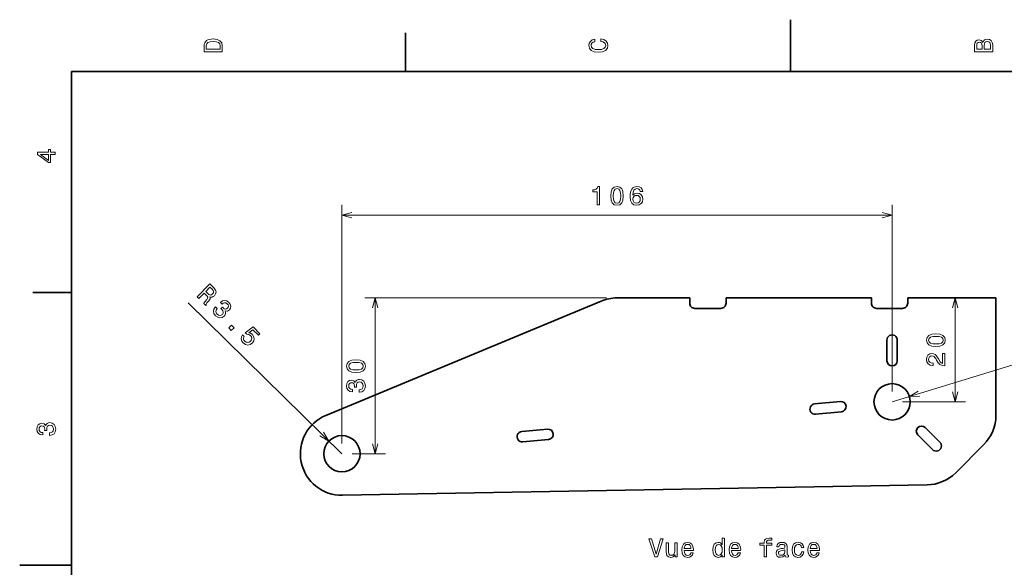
# Model space of a CAD drawing. Extents: x 0 to 297, y 0 to 210.
# Tile 7 of 10: x 0 to 190, y 105 to 210. Entities that reach past the tile are written whole.
import ezdxf

# ---------------------------------------------------------------- set-up
doc = ezdxf.new("R2010")
doc.units = 0

msp = doc.modelspace()

# ---------------------------------------------------------------- linework, layer by layer
at = {"color": 7, "lineweight": 35, "ltscale": 0.25}
for p, q in [((148.5, 200), (148.5, 210)), ((10, 105), (0, 105))]:
    msp.add_line(p, q, dxfattribs=at)
at = {"color": 7, "lineweight": 35, "ltscale": 0.1875}
for p, q in [((74.300003, 200), (74.300003, 207.5)), ((10, 157.5), (2.5, 157.5))]:
    msp.add_line(p, q, dxfattribs=at)
at = {"color": 7, "lineweight": 35}
for p, q in [((287, 200), (10, 200)), ((10, 200), (10, 10)), ((58.998741, 133.82016), (111.998741, 155.82016)), ((136.065765, 156.431427), (164.065765, 156.431427)), ((188.065765, 156.431427), (188.065765, 133.851685)), ((174.790833, 120.435715), (62.208076, 118.432693))]:
    msp.add_line(p, q, dxfattribs=at)
at = {"color": 7, "lineweight": 13}
for p, q in [((62.065765, 128.431427), (62.065765, 174.365402)), ((168.065765, 138.431427), (168.065765, 174.365402)), ((62.065765, 172.365402), (168.065765, 172.365402)), ((113.065765, 156.431427), (66.492485, 156.431427)), ((68.492485, 126.431427), (68.492485, 156.431427)), ((180.201492, 136.431427), (180.201492, 156.431427)), ((62.065765, 126.431427), (32.479782, 155.488235)), ((168.065765, 136.431427), (216.279388, 151.160736))]:
    msp.add_line(p, q, dxfattribs=at)
at = {"color": 7, "lineweight": 35, "ltscale": 0.35}
msp.add_line((115.065765, 156.431427), (129.065765, 156.431427), dxfattribs=at)
at = {"color": 7, "lineweight": 35, "ltscale": 0.025}
for p, q in [((129.065765, 155.431427), (129.065765, 156.431427)), ((136.065765, 156.431427), (136.065765, 155.431427)), ((164.065765, 155.431427), (164.065765, 156.431427)), ((171.065765, 156.431427), (171.065765, 155.431427))]:
    msp.add_line(p, q, dxfattribs=at)
at = {"color": 7, "lineweight": 35, "ltscale": 0.425}
msp.add_line((171.065765, 156.431427), (188.065765, 156.431427), dxfattribs=at)
at = {"color": 7, "lineweight": 35, "ltscale": 0.125}
for p, q in [((130.065765, 154.431427), (135.065765, 154.431427)), ((165.065765, 154.431427), (170.065765, 154.431427)), ((101.69445, 131.174423), (96.716553, 130.704803)), ((96.904396, 128.713654), (101.882294, 129.183258))]:
    msp.add_line(p, q, dxfattribs=at)
at = {"color": 7, "lineweight": 35, "ltscale": 0.1}
for p, q in [((167.065765, 148.330414), (167.065765, 144.330414)), ((169.065765, 144.330414), (169.065765, 148.330414)), ((177.258148, 128.653259), (174.429718, 131.481674)), ((173.015518, 130.067474), (175.843933, 127.239037))]:
    msp.add_line(p, q, dxfattribs=at)
at = {"color": 7, "lineweight": 35, "ltscale": 0.124999}
for p, q in [((158.116638, 136.497253), (153.138794, 136.027649)), ((153.32663, 134.036484), (158.304474, 134.506104))]:
    msp.add_line(p, q, dxfattribs=at)
at = {"color": 7, "lineweight": 13, "ltscale": 0.303393}
msp.add_line((170.065765, 136.431427), (182.201492, 136.431427), dxfattribs=at)
at = {"color": 7, "lineweight": 35, "ltscale": 0.191528}
msp.add_line((185.722626, 128.194824), (180.305389, 122.777596), dxfattribs=at)
at = {"color": 7, "lineweight": 13, "ltscale": 0.160668}
msp.add_line((64.065765, 126.431427), (70.492485, 126.431427), dxfattribs=at)
at = {"color": 7, "lineweight": 13}
for points in [[(35.533215, 204.994965), (35.533215, 203.829971), (39.033215, 203.829971), (39.033215, 204.994965), (38.922264, 205.544678), (38.584366, 205.953171), (38.034657, 206.205338), (37.283215, 206.296112), (36.516644, 206.215424), (36.21405, 206.114563), (35.971977, 205.973343), (35.644165, 205.56485), (35.563473, 205.297562)], [(35.951801, 204.959656), (36.027451, 205.342941), (36.259438, 205.605194), (36.672985, 205.761536), (37.283215, 205.811966), (37.873272, 205.756485), (38.286816, 205.600143), (38.533936, 205.332855), (38.614628, 204.959656), (38.614628, 204.298996), (35.951801, 204.298996)], [(111.93206, 205.817017), (112.35569, 205.716141), (112.658287, 205.549713), (112.844887, 205.317734), (112.905403, 205.045395), (112.814629, 204.71759), (112.54229, 204.460388), (112.098488, 204.28891), (111.483215, 204.233429), (110.872986, 204.28891), (110.424141, 204.455338), (110.151802, 204.71254), (110.055984, 205.045395), (110.106415, 205.287476), (110.247627, 205.494247), (110.474571, 205.655624), (110.787247, 205.766571), (110.787247, 206.245682), (110.308144, 206.094391), (109.94503, 205.832138), (109.718086, 205.474075), (109.637398, 205.045395), (109.763474, 204.510818), (110.116501, 204.10231), (110.696472, 203.840057), (111.483215, 203.749283), (112.269958, 203.840057), (112.84993, 204.10231), (113.208, 204.510818), (113.329041, 205.045395), (113.233215, 205.51442), (112.965927, 205.892654), (112.527161, 206.159943), (111.93206, 206.301163)], [(185.542007, 205.630417), (185.249496, 205.983429), (185.052811, 206.074219), (184.81073, 206.104477), (184.432495, 206.03891), (184.160156, 205.842224), (183.993729, 205.524506), (183.933212, 205.080704), (183.933212, 203.835022), (187.433212, 203.835022), (187.433212, 205.151306), (187.36261, 205.620331), (187.155838, 205.968307), (186.828018, 206.185165), (186.384216, 206.260818), (186.08667, 206.215424), (185.839554, 206.094391), (185.65799, 205.897705)], [(185.385666, 204.984879), (185.385666, 204.298996), (184.351807, 204.298996), (184.351807, 205.025223), (184.382065, 205.297562), (184.472839, 205.489197), (184.629181, 205.605194), (184.86116, 205.645538), (185.093155, 205.600143), (185.254532, 205.479111), (185.355408, 205.272339)], [(187.014618, 205.095825), (187.014618, 204.298996), (185.809296, 204.298996), (185.809296, 205.050446), (185.844589, 205.368164), (185.9505, 205.595108), (186.132065, 205.731277), (186.394302, 205.776657), (186.671692, 205.731277), (186.863327, 205.605194), (186.979324, 205.393372)], [(6.833213, 184.02739), (6.833213, 184.481277), (5.965778, 184.481277), (5.965778, 184.98056), (5.56232, 184.98056), (5.56232, 184.481277), (3.408862, 184.481277), (3.408862, 184.022339), (5.521974, 182.489197), (5.965778, 182.489197), (5.965778, 184.02739)], [(5.56232, 182.912827), (3.993876, 184.02739), (5.56232, 184.02739)], [(111.238968, 174.365402), (111.697899, 174.365402), (111.697899, 177.890625), (111.354958, 177.890625), (111.264183, 177.582977), (111.082626, 177.376205), (110.805244, 177.255173), (110.421967, 177.214828), (110.421967, 176.85675), (111.238968, 176.85675)], [(113.850349, 176.075058), (113.925995, 175.283264), (114.163025, 174.71843), (114.541267, 174.375488), (115.065765, 174.264542), (115.58522, 174.375488), (115.963463, 174.71843), (116.19545, 175.283264), (116.276138, 176.075058), (116.19545, 176.861801), (116.099625, 177.174484), (115.963463, 177.431686), (115.58522, 177.774628), (115.065765, 177.890625), (114.541267, 177.774628), (114.163025, 177.426636), (113.925995, 176.861801)], [(114.334496, 176.075058), (114.374847, 176.685287), (114.500923, 177.124054), (114.727867, 177.381256), (115.065765, 177.472031), (115.398621, 177.381256), (115.625565, 177.124054), (115.751648, 176.685287), (115.791992, 176.075058), (115.751648, 175.459778), (115.625565, 175.021027), (115.398621, 174.763824), (115.065765, 174.678085), (114.727867, 174.763824), (114.500923, 175.021027), (114.374847, 175.459778)], [(120.012161, 176.922318), (119.916344, 177.330826), (119.694443, 177.633408), (119.351501, 177.825058), (118.9077, 177.890625), (118.610146, 177.855316), (118.352943, 177.759491), (118.125992, 177.603149), (117.934357, 177.381256), (117.783058, 177.103882), (117.672104, 176.765976), (117.601501, 176.367569), (117.581329, 175.918716), (117.662018, 175.202576), (117.909134, 174.683121), (118.307556, 174.370453), (118.852219, 174.264542), (119.341415, 174.355316), (119.714615, 174.592346), (119.956688, 174.965546), (120.042419, 175.439606), (119.956688, 175.918716), (119.724701, 176.286865), (119.366631, 176.51886), (118.922829, 176.599548), (118.443718, 176.498688), (118.085648, 176.211227), (118.161301, 176.765976), (118.322678, 177.164398), (118.569801, 177.401428), (118.912743, 177.482117), (119.164902, 177.441772), (119.356544, 177.335861), (119.48262, 177.159348), (119.548187, 176.922318)], [(119.55323, 175.43457), (119.497757, 175.116837), (119.356544, 174.874771), (119.129601, 174.713379), (118.847176, 174.662949), (118.549629, 174.713379), (118.322678, 174.86972), (118.17643, 175.111801), (118.131042, 175.42952), (118.181473, 175.742203), (118.322678, 175.979233), (118.554672, 176.130524), (118.867355, 176.186005), (119.139687, 176.130524), (119.356544, 175.984283), (119.497757, 175.747253)], [(34.161827, 156.639511), (34.496452, 156.310883), (35.531853, 157.365128), (35.873672, 157.029419), (36.114937, 156.771255), (36.223785, 156.565399), (36.193527, 156.361847), (36.021011, 156.114227), (35.720963, 155.77272), (35.534058, 155.53923), (35.45356, 155.370895), (35.83136, 154.999847), (35.898499, 155.068207), (35.914688, 155.250229), (36.069664, 155.465607), (36.440262, 155.893341), (36.672394, 156.25206), (36.681511, 156.42688), (36.619125, 156.622467), (36.851395, 156.57106), (37.075821, 156.598053), (37.296074, 156.692764), (37.504951, 156.862259), (37.751419, 157.213974), (37.830124, 157.582016), (37.726929, 157.951965), (37.449036, 158.316788), (36.614265, 159.136627)], [(37.055115, 158.102829), (37.253395, 157.865677), (37.340973, 157.645355), (37.314438, 157.424011), (37.152466, 157.194305), (36.91153, 157.02095), (36.690697, 156.990433), (36.461571, 157.088226), (36.217224, 157.292862), (35.832222, 157.670975), (36.648521, 158.502136)], [(37.707382, 154.698364), (37.682648, 154.673172), (37.400978, 154.27121), (37.315659, 153.846054), (37.419365, 153.419037), (37.711906, 153.011566), (38.146187, 152.705215), (38.582329, 152.587906), (39.009598, 152.663086), (39.392403, 152.923309), (39.572113, 153.163864), (39.662575, 153.414322), (39.663788, 153.674667), (39.586494, 153.941437), (40.011192, 153.906036), (40.397858, 154.134201), (40.619522, 154.467865), (40.673294, 154.832108), (40.552177, 155.212601), (40.252693, 155.598618), (39.872322, 155.8591), (39.468559, 155.944611), (39.05928, 155.851761), (38.676666, 155.570129), (38.651932, 155.544952), (38.972168, 155.230438), (39.227112, 155.432449), (39.483215, 155.506088), (39.733284, 155.45842), (39.980911, 155.285904), (40.139748, 155.073364), (40.202263, 154.863525), (40.164871, 154.659912), (40.034706, 154.462585), (39.829163, 154.318085), (39.626198, 154.284164), (39.404396, 154.360611), (39.178101, 154.540451), (39.041306, 154.68187), (38.762138, 154.397614), (38.945518, 154.231659), (39.140396, 153.976639), (39.224693, 153.724197), (39.18763, 153.484924), (39.043388, 153.266083), (38.798843, 153.096268), (38.542549, 153.044022), (38.281624, 153.109436), (38.030334, 153.292603), (37.838989, 153.551208), (37.779488, 153.821716), (37.844765, 154.096909), (38.038414, 154.373245)], [(40.260979, 150.64946), (40.757515, 150.161804), (41.28405, 150.697922), (40.787506, 151.185577)], [(42.92202, 149.315445), (42.711411, 148.942657), (42.661552, 148.53923), (42.779274, 148.140869), (43.057289, 147.76178), (43.484314, 147.469635), (43.941719, 147.366776), (44.397263, 147.470749), (44.819, 147.763412), (45.086479, 148.158112), (45.17173, 148.590408), (45.067955, 149.024551), (44.779015, 149.428497), (44.466751, 149.650345), (44.141441, 149.736572), (44.903008, 150.310471), (45.996841, 149.236206), (46.286606, 149.53125), (44.951698, 150.842285), (43.453377, 149.712524), (43.741226, 149.429825), (44.116005, 149.393982), (44.442337, 149.193649), (44.633751, 148.927902), (44.696976, 148.639618), (44.635361, 148.35376), (44.452316, 148.088211), (44.190109, 147.900391), (43.90181, 147.837158), (43.615959, 147.898773), (43.350403, 148.081833), (43.184441, 148.294312), (43.118195, 148.521942), (43.137466, 148.757492), (43.256645, 148.986801)], [(176.491837, 147.084015), (177.28363, 147.159668), (177.848465, 147.396698), (178.191406, 147.774948), (178.302353, 148.299438), (178.191406, 148.818893), (177.848465, 149.197128), (177.28363, 149.429123), (176.491837, 149.509811), (175.705093, 149.429123), (175.39241, 149.333298), (175.135208, 149.197128), (174.792267, 148.818893), (174.67627, 148.299438), (174.792267, 147.774948), (175.140259, 147.396698), (175.705093, 147.159668)], [(176.491837, 147.568176), (175.881607, 147.608521), (175.442841, 147.734604), (175.185638, 147.961548), (175.094864, 148.299438), (175.185638, 148.632294), (175.442841, 148.859238), (175.881607, 148.985321), (176.491837, 149.025665), (177.107117, 148.985321), (177.545868, 148.859238), (177.80307, 148.632294), (177.888809, 148.299438), (177.80307, 147.961548), (177.545868, 147.734604), (177.107117, 147.608521)], [(64.782829, 142.084015), (65.574615, 142.159668), (66.139458, 142.396698), (66.482399, 142.774948), (66.593353, 143.299438), (66.482399, 143.818893), (66.139458, 144.197128), (65.574615, 144.429123), (64.782829, 144.509811), (63.996086, 144.429123), (63.683411, 144.333298), (63.426201, 144.197128), (63.08326, 143.818893), (62.96727, 143.299438), (63.08326, 142.774948), (63.431244, 142.396698), (63.996086, 142.159668)], [(178.201492, 143.33287), (178.201492, 145.738495), (177.767776, 145.738495), (177.767776, 143.837189), (177.530746, 143.9431), (177.334061, 144.124649), (176.975983, 144.684448), (176.824692, 144.98201), (176.607834, 145.31485), (176.355667, 145.551895), (176.058121, 145.688049), (175.720215, 145.738495), (175.2966, 145.652756), (174.963745, 145.415726), (174.751923, 145.052612), (174.67627, 144.583588), (174.762009, 144.099442), (174.999039, 143.731277), (175.377289, 143.494247), (175.876556, 143.413559), (175.947174, 143.413559), (175.947174, 143.872498), (175.90683, 143.872498), (175.563889, 143.917877), (175.311722, 144.054047), (175.150345, 144.270905), (175.094864, 144.55838), (175.145294, 144.850876), (175.271378, 145.067734), (175.468063, 145.208954), (175.715179, 145.259384), (175.947174, 145.224075), (176.14386, 145.128265), (176.315323, 144.966873), (176.466614, 144.744965), (176.628006, 144.447418), (176.940689, 143.953186), (177.273529, 143.605209), (177.677002, 143.398438), (178.186371, 143.33287)], [(64.782829, 142.568176), (64.1726, 142.608521), (63.733841, 142.734604), (63.476631, 142.961548), (63.385857, 143.299438), (63.476631, 143.632294), (63.733841, 143.859238), (64.1726, 143.985321), (64.782829, 144.025665), (65.398102, 143.985321), (65.836868, 143.859238), (66.09407, 143.632294), (66.179802, 143.299438), (66.09407, 142.961548), (65.836868, 142.734604), (65.398102, 142.608521)], [(65.393059, 138.292526), (65.428368, 138.292526), (65.912514, 138.373215), (66.275627, 138.610245), (66.507614, 138.983444), (66.593353, 139.477676), (66.507614, 140.002182), (66.285713, 140.395554), (65.932686, 140.647705), (65.478798, 140.738495), (65.181244, 140.698135), (64.939171, 140.587189), (64.752571, 140.40564), (64.616402, 140.163559), (64.34407, 140.491364), (63.910355, 140.607361), (63.516983, 140.531708), (63.219429, 140.31485), (63.032829, 139.961823), (62.96727, 139.477676), (63.047958, 139.023788), (63.269859, 138.675812), (63.622887, 138.448868), (64.091911, 138.373215), (64.127213, 138.373215), (64.127213, 138.822067), (63.804443, 138.862411), (63.572456, 138.99353), (63.431244, 139.205353), (63.380814, 139.502899), (63.421158, 139.765137), (63.527069, 139.956787), (63.69854, 140.072784), (63.930527, 140.118164), (64.177643, 140.072784), (64.34407, 139.951752), (64.444931, 139.739929), (64.475197, 139.452469), (64.470154, 139.255783), (64.868568, 139.255783), (64.858482, 139.502899), (64.90387, 139.820618), (65.024902, 140.057648), (65.221588, 140.198868), (65.478798, 140.249298), (65.771301, 140.193817), (65.988159, 140.047562), (66.124329, 139.815582), (66.169716, 139.507935), (66.119286, 139.190216), (65.967987, 138.958221), (65.725914, 138.811981), (65.393059, 138.7565)], [(5.73379, 129.979111), (5.769093, 129.979111), (6.253242, 130.059799), (6.616354, 130.296829), (6.848343, 130.670029), (6.934078, 131.164276), (6.848343, 131.688766), (6.626441, 132.082138), (6.273415, 132.334305), (5.819525, 132.425079), (5.521974, 132.384735), (5.279899, 132.273788), (5.0933, 132.092224), (4.957133, 131.850143), (4.684798, 132.177963), (4.251081, 132.293961), (3.857709, 132.218307), (3.560158, 132.00145), (3.373559, 131.648422), (3.307997, 131.164276), (3.388689, 130.710388), (3.610591, 130.362396), (3.963617, 130.135452), (4.432637, 130.059799), (4.46794, 130.059799), (4.46794, 130.508652), (4.145173, 130.548996), (3.913184, 130.680115), (3.771974, 130.891937), (3.721542, 131.189484), (3.761888, 131.451736), (3.867795, 131.643372), (4.039265, 131.759369), (4.271254, 131.804764), (4.518372, 131.759369), (4.684798, 131.638336), (4.785663, 131.426514), (4.815922, 131.139053), (4.810879, 130.942368), (5.209294, 130.942368), (5.199208, 131.189484), (5.244596, 131.507217), (5.365634, 131.744247), (5.56232, 131.885452), (5.819525, 131.935883), (6.112032, 131.880417), (6.328891, 131.734161), (6.465058, 131.502167), (6.510447, 131.194534), (6.460014, 130.876801), (6.308718, 130.644821), (6.066643, 130.498566), (5.73379, 130.443085)], [(123.461296, 110.079842), (122.583778, 107.099297), (121.681038, 110.079842), (121.201935, 110.079842), (122.331619, 106.574799), (122.835938, 106.574799), (123.940407, 110.079842)], [(135.34819, 106.993385), (135.34819, 106.574799), (135.791992, 106.574799), (135.791992, 110.195839), (135.353226, 110.195839), (135.353226, 108.869469), (135.015335, 109.252754), (134.808563, 109.343529), (134.571533, 109.37883), (134.142853, 109.277969), (133.809998, 108.995544), (133.59314, 108.541656), (133.517502, 107.931427), (133.59314, 107.321198), (133.809998, 106.862259), (134.142853, 106.574799), (134.571533, 106.478981), (134.808563, 106.514282), (135.02037, 106.605057)], [(143.407257, 108.813995), (143.407257, 106.574799), (143.851074, 106.574799), (143.851074, 108.813995), (144.859711, 108.813995), (144.859711, 109.19223), (143.851074, 109.19223), (143.851074, 109.358658), (143.886368, 109.560387), (144.002365, 109.696556), (144.199051, 109.777245), (144.481476, 109.80751), (144.859711, 109.787338), (144.859711, 110.170624), (144.380615, 110.195839), (143.946899, 110.150444), (143.644302, 110.014282), (143.462738, 109.777245), (143.407257, 109.439354), (143.407257, 109.19223), (142.595306, 109.19223), (142.595306, 108.813995)], [(126.66375, 109.283012), (126.21994, 109.283012), (126.21994, 107.719612), (126.16951, 107.356499), (126.023254, 107.094254), (125.79631, 106.932869), (125.498764, 106.882439), (125.261734, 106.922783), (125.110435, 107.043816), (125.024696, 107.250587), (125.004524, 107.543098), (125.004524, 109.283012), (124.560722, 109.283012), (124.560722, 107.502754), (124.575851, 107.144684), (124.671677, 106.84713), (124.96418, 106.574799), (125.433197, 106.478981), (125.685364, 106.514282), (125.902222, 106.605057), (126.088821, 106.761398), (126.24012, 106.988342), (126.24012, 106.574799), (126.66375, 106.574799)], [(128.000198, 107.800301), (129.775421, 107.800301), (129.780457, 108.007072), (129.699768, 108.587044), (129.477875, 109.020767), (129.124847, 109.283012), (128.655823, 109.37883), (128.196884, 109.277969), (127.843864, 108.995544), (127.61692, 108.536613), (127.536224, 107.931427), (127.611877, 107.311111), (127.838821, 106.857216), (128.186798, 106.574799), (128.640686, 106.478981), (129.034058, 106.54454), (129.356827, 106.716011), (129.593857, 106.988342), (129.730026, 107.351456), (129.291275, 107.351456), (129.200485, 107.149727), (129.069366, 106.998428), (128.696167, 106.877396), (128.408707, 106.932869), (128.191849, 107.109383), (128.050629, 107.396843), (128.000198, 107.785172)], [(128.000198, 108.1735), (128.055679, 108.521484), (128.191849, 108.778687), (128.398621, 108.935028), (128.670959, 108.990501), (128.938248, 108.935028), (129.14502, 108.778687), (129.271103, 108.521484), (129.316483, 108.1735)], [(134.647171, 108.980415), (134.939682, 108.909813), (135.161591, 108.713127), (135.292709, 108.385315), (135.34314, 107.931427), (135.292709, 107.472496), (135.161591, 107.144684), (134.939682, 106.942955), (134.647171, 106.877396), (134.369797, 106.942955), (134.15799, 107.144684), (134.016769, 107.477539), (133.97139, 107.931427), (134.016769, 108.380272), (134.15799, 108.708084), (134.369797, 108.909813)], [(137.108276, 107.800301), (138.883484, 107.800301), (138.888535, 108.007072), (138.807846, 108.587044), (138.585938, 109.020767), (138.23291, 109.283012), (137.763885, 109.37883), (137.304962, 109.277969), (136.951935, 108.995544), (136.724991, 108.536613), (136.644302, 107.931427), (136.71994, 107.311111), (136.946884, 106.857216), (137.294876, 106.574799), (137.748764, 106.478981), (138.142136, 106.54454), (138.464905, 106.716011), (138.701935, 106.988342), (138.838104, 107.351456), (138.399338, 107.351456), (138.308563, 107.149727), (138.177429, 106.998428), (137.804245, 106.877396), (137.516769, 106.932869), (137.299911, 107.109383), (137.158707, 107.396843), (137.108276, 107.785172)], [(137.108276, 108.1735), (137.163742, 108.521484), (137.299911, 108.778687), (137.506683, 108.935028), (137.779022, 108.990501), (138.04631, 108.935028), (138.253082, 108.778687), (138.379166, 108.521484), (138.424561, 108.1735)], [(147.436798, 106.927826), (147.436798, 106.912697), (147.462021, 106.741226), (147.537674, 106.620186), (147.855392, 106.524368), (148.102509, 106.564713), (148.102509, 106.907654), (147.996597, 106.892525), (147.855392, 106.958084), (147.83017, 107.159813), (147.83017, 108.561829), (147.769653, 108.919899), (147.59314, 109.172058), (147.285507, 109.323357), (146.851791, 109.37883), (146.428162, 109.318314), (146.115479, 109.146843), (145.918793, 108.879555), (145.853226, 108.526527), (145.853226, 108.496269), (146.251648, 108.496269), (146.286942, 108.708084), (146.397903, 108.859383), (146.579453, 108.950157), (146.836655, 108.985458), (147.083771, 108.960243), (147.260284, 108.884598), (147.366196, 108.753471), (147.401505, 108.571915), (147.381332, 108.3601), (147.300629, 108.254196), (147.098907, 108.203758), (146.720673, 108.163414), (146.286942, 108.072639), (145.979309, 107.911255), (145.79776, 107.659096), (145.742279, 107.285896), (145.792709, 106.953041), (145.949051, 106.705925), (146.201218, 106.549583), (146.549194, 106.49411), (147.018219, 106.600014)], [(150.588821, 108.385315), (151.027588, 108.385315), (150.936798, 108.788773), (150.71994, 109.106499), (150.38205, 109.303185), (149.943283, 109.37883), (149.459137, 109.277969), (149.090973, 108.995544), (148.858994, 108.536613), (148.778305, 107.921341), (148.853943, 107.311111), (149.080902, 106.857216), (149.438965, 106.574799), (149.928162, 106.478981), (150.361877, 106.554626), (150.699768, 106.766441), (150.931763, 107.099297), (151.032623, 107.543098), (150.608994, 107.543098), (150.53334, 107.260681), (150.392136, 107.048859), (150.190399, 106.91774), (149.943283, 106.877396), (149.635651, 106.942955), (149.413742, 107.144684), (149.277588, 107.472496), (149.232193, 107.93647), (149.277588, 108.390358), (149.418793, 108.71817), (149.645737, 108.919899), (149.943283, 108.990501), (150.205536, 108.945114), (150.402222, 108.829124), (150.53334, 108.637482)], [(152.288391, 107.800301), (154.063599, 107.800301), (154.068649, 108.007072), (153.987946, 108.587044), (153.766052, 109.020767), (153.413025, 109.283012), (152.944, 109.37883), (152.485077, 109.277969), (152.13205, 108.995544), (151.905106, 108.536613), (151.824402, 107.931427), (151.900055, 107.311111), (152.126999, 106.857216), (152.474991, 106.574799), (152.928879, 106.478981), (153.32225, 106.54454), (153.64502, 106.716011), (153.88205, 106.988342), (154.018219, 107.351456), (153.579453, 107.351456), (153.488678, 107.149727), (153.357544, 106.998428), (152.984344, 106.877396), (152.696884, 106.932869), (152.480026, 107.109383), (152.338821, 107.396843), (152.288391, 107.785172)], [(152.288391, 108.1735), (152.343857, 108.521484), (152.480026, 108.778687), (152.686798, 108.935028), (152.959137, 108.990501), (153.226425, 108.935028), (153.433197, 108.778687), (153.55928, 108.521484), (153.604675, 108.1735)], [(147.386368, 107.522926), (147.325851, 107.260681), (147.164474, 107.058945), (146.922394, 106.927826), (146.624847, 106.882439), (146.433197, 106.907654), (146.297028, 106.988342), (146.211304, 107.129555), (146.186081, 107.326241), (146.206253, 107.502754), (146.286942, 107.62883), (146.609711, 107.770042), (147.018219, 107.830559), (147.386368, 107.951599)]]:
    msp.add_lwpolyline(points, close=True, dxfattribs=at)
for points in [[(63.99762, 172.883041), (62.065765, 172.365402), (63.99762, 171.847763)], [(166.133911, 171.847763), (168.065765, 172.365402), (166.133911, 172.883041)], [(69.010124, 154.499573), (68.492485, 156.431427), (67.974846, 154.499573)], [(180.719131, 154.499573), (180.201492, 156.431427), (179.683853, 154.499573)], [(173.109375, 138.513504), (171.413055, 137.454025), (173.411835, 137.523407)], [(179.683853, 138.363281), (180.201492, 136.431427), (180.719131, 138.363281)], [(57.82766, 129.868195), (59.568657, 128.883865), (58.55307, 130.606827)], [(67.974846, 128.363281), (68.492485, 126.431427), (69.010124, 128.363281)]]:
    msp.add_lwpolyline(points, dxfattribs=at)
at = {"color": 7, "lineweight": 35}
for centre in [(168.065765, 136.431427), (62.065765, 126.431427)]:
    msp.add_circle(centre, 3.5, dxfattribs=at)
for centre, radius, start, end in [((115.065765, 148.431427), 8, 90.000003, 112.543062), ((130.065765, 155.431427), 1, 179.999995, 269.999997), ((135.065765, 155.431427), 1, 269.999997, 0), ((165.065765, 155.431427), 1, 179.999995, 269.999997), ((170.065765, 155.431427), 1, 269.999997, 0), ((168.065765, 148.330414), 1, 0, 180.000005), ((168.065765, 144.330414), 1, 180.000005, 360), ((153.232712, 135.032074), 1, 95.389309, 275.38931), ((158.210556, 135.501678), 1, 275.38931, 95.389309), ((62.065765, 126.431427), 8, 112.543062, 271.019273), ((180.065765, 133.851685), 8, 314.999999, 0), ((101.788376, 130.178848), 1, 275.38931, 95.389309), ((173.722626, 130.774567), 1, 45.000001, 225), ((96.810471, 129.709229), 1, 95.389309, 275.38931), ((176.551056, 127.946144), 1, 225, 45.000001), ((174.648529, 128.434448), 8, 271.019273, 314.999999)]:
    msp.add_arc(centre, radius, start, end, dxfattribs=at)

doc.saveas('drawing.dxf')
